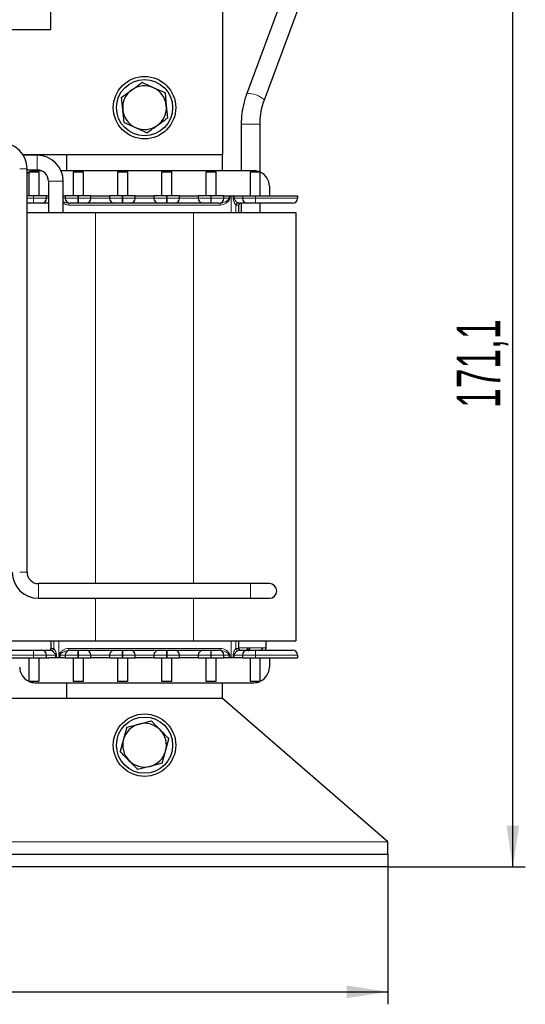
# Model space of a CAD drawing. Header units: millimetres. Extents: x 5 to 418, y 2 to 292.
# Tile 12 of 43: x 113 to 154, y 164 to 243. Entities that reach past the tile are written whole.
import ezdxf

# ---------------------------------------------------------------- set-up
doc = ezdxf.new("R2010")
doc.units = ezdxf.units.MM
doc.layers.add('SLD-0', color=7, linetype='Continuous')
doc.styles.add('SLDTEXTSTYLE0', font='TXT', dxfattribs={"width": 0.605})
doc.dimstyles.new('SLDDIMSTYLE0', dxfattribs={"dimtxt": 3.5, "dimasz": 3.302, "dimexe": 0, "dimexo": 0.0625, "dimgap": 0.875, "dimtad": 1, "dimlfac": 2, "dimrnd": 1e-09, "dimzin": 12, "dimdsep": 46, "dimtxsty": 'SLDTEXTSTYLE0', "dimsah": 1, "dimcen": 0.09, "dimadec": 0, "dimazin": 3, "dimtfac": 1, "dimtofl": 0, "dimtmove": 0, "dimatfit": 3, "dimfxl": 1, "dimfrac": 2, "dimtolj": 1, "dimtzin": 12, "dimarcsym": 0})

# ---------------------------------------------------------------- blocks, each defined once
blk = doc.blocks.new('_D')
at = {"layer": 'SLD-0'}
for p, q in [((53.908, 175.122), (53.908, 164.122)), ((142.908, 175.122), (142.908, 164.122)), ((53.908, 165.122), (142.908, 165.122))]:
    blk.add_line(p, q, dxfattribs=at)
for points in [[(53.908, 165.122), (57.21, 164.614), (57.21, 165.63)], [(142.908, 165.122), (139.606, 165.63), (139.606, 164.614)]]:
    blk.add_solid(points, dxfattribs=at)
at = {"layer": 'SLD-0', "insert": (94.398, 169.634), "char_height": 3.5, "attachment_point": 1, "style": 'SLDTEXTSTYLE0'}
blk.add_mtext('178', dxfattribs=at)
blk = doc.blocks.new('_D_1')
at = {"layer": 'SLD-0', "color": 7}
for p, q in [((125.658, 260.672), (153.908, 260.672)), ((152.908, 175.122), (152.908, 260.672)), ((142.908, 175.122), (153.908, 175.122))]:
    blk.add_line(p, q, dxfattribs=at)
for points in [[(152.908, 260.672), (152.4, 257.37), (153.416, 257.37)], [(152.908, 175.122), (153.416, 178.424), (152.4, 178.424)]]:
    blk.add_solid(points, dxfattribs=at)
at = {"layer": 'SLD-0', "color": 7, "insert": (148.397, 211.882), "char_height": 3.5, "attachment_point": 1, "rotation": 90, "style": 'SLDTEXTSTYLE0'}
blk.add_mtext('171,1', dxfattribs=at)

msp = doc.modelspace()

# ---------------------------------------------------------------- linework, layer by layer
at = {"color": 7, "linetype": 'Continuous', "lineweight": 25}
for p, q in [((129.6585, 247.3473), (129.6585, 232.1723)), ((135.2208, 246.7882), (131.6028, 237.0681)), ((115.9085, 242.1723), (115.9085, 246.1723)), ((133.0086, 236.5449), (136.6266, 246.2649)), ((108.9985, 242.1723), (115.9085, 242.1723)), ((125.0512, 237.0991), (124.131, 237.5162)), ((121.6669, 235.751), (121.568, 236.7565)), ((125.0512, 237.0991), (125.1501, 236.0936)), ((121.7658, 234.7455), (121.6669, 235.751)), ((125.1501, 236.0936), (125.249, 235.0881)), ((121.7658, 234.7455), (122.686, 234.3284)), ((131.1585, 234.5909), (131.1585, 230.8723)), ((132.6585, 230.7679), (132.6585, 234.5909)), ((113.6536, 232.1723), (129.6585, 232.1723)), ((114.8085, 232.1123), (113.6917, 232.1123)), ((117.1585, 232.1723), (117.1585, 230.8723)), ((129.6585, 230.8723), (129.6585, 232.1723)), ((113.9985, 198.7223), (113.9985, 231.0223)), ((113.9985, 230.9323), (114.8085, 230.9323)), ((113.9985, 230.6838), (114.1335, 230.7567)), ((114.1335, 230.7567), (114.1335, 228.8723)), ((114.1686, 230.7723), (114.9335, 230.7723)), ((115.1334, 230.8723), (114.6585, 230.8723)), ((114.9335, 230.7723), (114.9335, 228.8723)), ((132.1585, 230.8723), (116.7178, 230.8723)), ((117.6835, 230.7723), (117.6835, 228.8723)), ((117.6835, 230.7723), (118.4835, 230.7723)), ((118.4835, 230.7723), (118.4835, 228.8723)), ((121.2335, 230.7723), (122.0335, 230.7723)), ((121.2335, 230.7723), (121.2335, 228.8723)), ((122.0335, 230.7723), (122.0335, 228.8723)), ((124.7835, 230.7723), (125.5835, 230.7723)), ((124.7835, 228.8723), (124.7835, 230.7723)), ((125.5835, 228.8723), (125.5835, 230.7723)), ((128.3335, 228.8723), (128.3335, 230.7723)), ((128.3335, 230.7723), (129.1335, 230.7723)), ((129.1335, 228.8723), (129.1335, 230.7723)), ((131.8835, 228.8723), (131.8835, 230.7723)), ((131.8835, 230.7723), (132.6484, 230.7723)), ((132.6835, 228.8723), (132.6835, 230.7567)), ((115.7185, 230.0223), (115.7185, 227.5223)), ((116.8985, 227.5223), (116.8985, 230.0223)), ((133.4085, 229.6223), (133.4085, 228.8723)), ((114.5185, 228.8723), (113.9985, 228.8723)), ((115.5585, 228.8723), (114.5185, 228.8723)), ((115.5585, 228.6723), (115.5585, 228.8723)), ((115.5585, 228.8723), (115.7185, 228.8723)), ((116.8985, 228.8723), (117.0585, 228.8723)), ((117.0585, 228.8723), (117.0585, 228.6723)), ((118.0585, 228.8723), (117.0585, 228.8723)), ((118.1085, 228.8723), (118.0585, 228.8723)), ((119.1085, 228.8723), (118.1085, 228.8723)), ((119.1085, 228.6723), (119.1085, 228.8723)), ((119.1085, 228.8723), (120.6085, 228.8723)), ((120.6085, 228.8723), (120.6085, 228.6723)), ((121.6085, 228.8723), (120.6085, 228.8723)), ((121.6585, 228.8723), (121.6085, 228.8723)), ((122.6585, 228.8723), (121.6585, 228.8723)), ((122.6585, 228.6723), (122.6585, 228.8723)), ((122.6585, 228.8723), (124.1585, 228.8723)), ((124.1585, 228.8723), (124.1585, 228.6723)), ((125.1585, 228.8723), (124.1585, 228.8723)), ((125.2085, 228.8723), (125.1585, 228.8723)), ((126.2085, 228.8723), (125.2085, 228.8723)), ((126.2085, 228.6723), (126.2085, 228.8723)), ((126.2085, 228.8723), (127.7085, 228.8723)), ((127.7085, 228.8723), (127.7085, 228.6723)), ((128.7085, 228.8723), (127.7085, 228.8723)), ((128.7585, 228.8723), (128.7085, 228.8723)), ((129.7585, 228.8723), (128.7585, 228.8723)), ((129.7585, 228.6723), (129.7585, 228.8723)), ((129.7585, 228.8723), (129.9495, 228.8723)), ((129.9495, 228.8723), (131.0675, 228.8723)), ((131.0675, 228.8723), (131.2585, 228.8723)), ((131.2585, 228.8723), (131.2585, 228.6723)), ((131.2585, 228.8723), (132.2985, 228.8723)), ((132.2985, 228.8723), (135.6585, 228.8723)), ((135.6585, 228.8723), (135.6585, 228.6723)), ((114.5345, 228.2723), (114.019, 228.2723)), ((118.1085, 228.2723), (118.0585, 228.2723)), ((121.6585, 228.2723), (121.6085, 228.2723)), ((125.2085, 228.2723), (125.1585, 228.2723)), ((128.7585, 228.2723), (128.7085, 228.2723)), ((130.8755, 228.2727), (130.8745, 228.2723)), ((130.9585, 227.5223), (130.9585, 228.1223)), ((131.1585, 228.2723), (131.1585, 227.5223)), ((132.6585, 227.5223), (132.6585, 228.2723)), ((114.0069, 227.5223), (119.4835, 227.5223)), ((119.4835, 227.5223), (127.3335, 227.5223)), ((127.3335, 227.5223), (135.5335, 227.5223)), ((135.5335, 227.5223), (135.5335, 193.2223)), ((131.9085, 197.8123), (114.9085, 197.8123)), ((133.4085, 197.8123), (131.9085, 197.8123)), ((114.9085, 196.6323), (131.9085, 196.6323)), ((131.9085, 196.6323), (133.4085, 196.6323)), ((111.2835, 193.2223), (119.4835, 193.2223)), ((115.9085, 193.2223), (115.9085, 192.6223)), ((119.4835, 193.2223), (127.3335, 193.2223)), ((127.3335, 193.2223), (135.5335, 193.2223)), ((130.9585, 192.6223), (130.9585, 193.2223)), ((133.1585, 192.7436), (133.1585, 193.2223)), ((115.9906, 192.4713), (115.9918, 192.4723)), ((118.0585, 192.4723), (118.1085, 192.4723)), ((121.6085, 192.4723), (121.6585, 192.4723)), ((125.1585, 192.4723), (125.2085, 192.4723)), ((128.7085, 192.4723), (128.7585, 192.4723)), ((130.8745, 192.4723), (130.8755, 192.4719)), ((131.711, 192.6723), (131.5561, 192.4532)), ((131.6847, 192.4046), (131.9085, 192.6723)), ((133.1013, 192.4723), (133.1585, 192.6723)), ((133.1581, 192.6723), (133.1585, 192.6723)), ((133.1585, 192.6678), (133.1585, 192.7436)), ((111.1585, 191.8723), (114.5185, 191.8723)), ((114.1335, 191.8723), (114.1335, 189.9879)), ((114.5185, 191.8723), (115.5585, 191.8723)), ((114.9335, 191.8723), (114.9335, 189.9723)), ((115.5585, 191.8723), (115.5585, 192.0723)), ((115.5585, 191.8723), (115.7495, 191.8723)), ((116.8675, 191.8723), (115.7495, 191.8723)), ((117.0585, 191.8723), (116.8675, 191.8723)), ((117.0585, 192.0723), (117.0585, 191.8723)), ((117.0585, 191.8723), (118.0585, 191.8723)), ((117.6835, 191.8723), (117.6835, 189.9723)), ((118.0585, 191.8723), (118.1085, 191.8723)), ((118.1085, 191.8723), (119.1085, 191.8723)), ((118.4835, 191.8723), (118.4835, 189.9723)), ((119.1085, 191.8723), (119.1085, 192.0723)), ((120.6085, 191.8723), (119.1085, 191.8723)), ((120.6085, 192.0723), (120.6085, 191.8723)), ((120.6085, 191.8723), (121.6085, 191.8723)), ((121.2335, 191.8723), (121.2335, 189.9723)), ((121.6085, 191.8723), (121.6585, 191.8723)), ((121.6585, 191.8723), (122.6585, 191.8723)), ((122.0335, 191.8723), (122.0335, 189.9723)), ((122.6585, 191.8723), (122.6585, 192.0723)), ((124.1585, 191.8723), (122.6585, 191.8723)), ((124.1585, 192.0723), (124.1585, 191.8723)), ((124.1585, 191.8723), (125.1585, 191.8723)), ((124.7835, 189.9723), (124.7835, 191.8723)), ((125.1585, 191.8723), (125.2085, 191.8723)), ((125.2085, 191.8723), (126.2085, 191.8723)), ((125.5835, 189.9723), (125.5835, 191.8723)), ((126.2085, 191.8723), (126.2085, 192.0723)), ((127.7085, 191.8723), (126.2085, 191.8723)), ((127.7085, 192.0723), (127.7085, 191.8723)), ((127.7085, 191.8723), (128.7085, 191.8723)), ((128.3335, 189.9723), (128.3335, 191.8723)), ((128.7085, 191.8723), (128.7585, 191.8723)), ((128.7585, 191.8723), (129.7585, 191.8723)), ((129.1335, 189.9723), (129.1335, 191.8723)), ((129.7585, 191.8723), (129.7585, 192.0723)), ((129.9495, 191.8723), (129.7585, 191.8723)), ((131.0675, 191.8723), (129.9495, 191.8723)), ((131.2585, 191.8723), (131.0675, 191.8723)), ((131.2585, 192.0723), (131.2585, 191.8723)), ((131.2585, 191.8723), (132.2985, 191.8723)), ((131.8835, 189.9723), (131.8835, 191.8723)), ((132.2985, 191.8723), (135.6585, 191.8723)), ((132.6835, 189.9879), (132.6835, 191.8723)), ((133.4085, 191.8723), (133.4085, 191.1223)), ((135.6585, 192.0723), (135.6585, 191.8723)), ((114.9335, 189.9723), (114.1686, 189.9723)), ((114.6585, 189.8723), (132.1585, 189.8723)), ((117.1585, 189.8723), (117.1585, 188.6223)), ((118.4835, 189.9723), (117.6835, 189.9723)), ((122.0335, 189.9723), (121.2335, 189.9723)), ((125.5835, 189.9723), (124.7835, 189.9723)), ((129.1335, 189.9723), (128.3335, 189.9723)), ((129.6585, 188.6223), (129.6585, 189.8723)), ((132.6484, 189.9723), (131.8835, 189.9723)), ((129.6585, 188.6223), (67.1585, 188.6223)), ((142.9085, 177.1223), (129.6585, 188.6223)), ((121.9943, 186.3157), (121.7228, 185.3424)), ((121.9943, 186.3157), (122.9728, 186.5672)), ((122.9728, 186.5672), (123.9514, 186.8187)), ((121.7228, 185.3424), (121.4514, 184.3692)), ((125.0941, 184.4021), (125.3656, 185.3754)), ((124.8227, 183.4289), (125.0941, 184.4021)), ((123.8442, 183.1774), (122.8656, 182.9259)), ((124.8227, 183.4289), (123.8442, 183.1774)), ((142.9085, 176.1223), (142.9085, 177.1223)), ((142.9085, 176.1223), (53.9085, 176.1223)), ((142.9085, 176.1223), (142.9085, 175.1223)), ((142.9085, 175.1223), (53.9085, 175.1223))]:
    msp.add_line(p, q, dxfattribs=at)
at = {"color": 7, "linetype": 'Continuous', "lineweight": 18}
for p, q in [((131.1585, 234.5909), (132.6585, 234.5909)), ((114.8085, 231.5223), (114.8085, 232.1123)), ((113.4085, 231.0223), (113.9985, 231.0223)), ((114.8085, 230.9323), (114.8085, 231.5223)), ((115.7185, 230.0223), (116.3085, 230.0223)), ((116.3085, 230.0223), (116.8985, 230.0223)), ((114.5185, 228.6723), (113.9985, 228.6723)), ((114.5185, 228.6723), (114.5185, 228.8723)), ((115.5585, 228.6723), (114.5185, 228.6723)), ((115.7185, 228.6723), (115.5585, 228.6723)), ((117.0585, 228.6723), (116.8985, 228.6723)), ((118.0585, 228.6723), (117.0585, 228.6723)), ((118.0585, 228.6723), (118.0585, 228.8723)), ((118.0585, 228.2723), (118.0585, 228.6723)), ((118.1085, 228.6723), (118.0585, 228.6723)), ((118.1085, 228.6723), (118.1085, 228.8723)), ((118.1085, 228.2723), (118.1085, 228.6723)), ((119.1085, 228.6723), (118.1085, 228.6723)), ((120.6085, 228.6723), (119.1085, 228.6723)), ((121.6085, 228.6723), (120.6085, 228.6723)), ((121.6085, 228.6723), (121.6085, 228.8723)), ((121.6085, 228.2723), (121.6085, 228.6723)), ((121.6585, 228.6723), (121.6085, 228.6723)), ((121.6585, 228.6723), (121.6585, 228.8723)), ((122.6585, 228.6723), (121.6585, 228.6723)), ((121.6585, 228.2723), (121.6585, 228.6723)), ((124.1585, 228.6723), (122.6585, 228.6723)), ((125.1585, 228.6723), (124.1585, 228.6723)), ((125.1585, 228.6723), (125.1585, 228.8723)), ((125.1585, 228.2723), (125.1585, 228.6723)), ((125.2085, 228.6723), (125.1585, 228.6723)), ((125.2085, 228.6723), (125.2085, 228.8723)), ((125.2085, 228.2723), (125.2085, 228.6723)), ((126.2085, 228.6723), (125.2085, 228.6723)), ((127.7085, 228.6723), (126.2085, 228.6723)), ((128.7085, 228.6723), (127.7085, 228.6723)), ((128.7085, 228.6723), (128.7085, 228.8723)), ((128.7085, 228.2723), (128.7085, 228.6723)), ((128.7585, 228.6723), (128.7085, 228.6723)), ((128.7585, 228.6723), (128.7585, 228.8723)), ((129.7585, 228.6723), (128.7585, 228.6723)), ((128.7585, 228.2723), (128.7585, 228.6723)), ((130.1752, 228.6723), (129.7585, 228.6723)), ((130.1752, 228.8723), (130.1752, 228.6723)), ((130.1752, 228.6723), (130.238, 228.6723)), ((130.238, 228.8723), (130.238, 228.6723)), ((130.3344, 227.5223), (130.3344, 228.8723)), ((130.5016, 228.6723), (130.5016, 228.8723)), ((130.5831, 228.6723), (130.5016, 228.6723)), ((130.5831, 228.6723), (130.5831, 228.8723)), ((131.2585, 228.6723), (130.5831, 228.6723)), ((131.2585, 228.6723), (132.2985, 228.6723)), ((132.2985, 228.8723), (132.2985, 228.6723)), ((132.2985, 228.6723), (135.6585, 228.6723)), ((129.4789, 228.1223), (117.3375, 228.1223)), ((130.7236, 227.5223), (130.7236, 228.1228)), ((130.7246, 228.1223), (130.7236, 228.1228)), ((130.9585, 228.1223), (130.7246, 228.1223)), ((119.4835, 227.5223), (119.4835, 197.8123)), ((127.3335, 227.5223), (127.3335, 197.8123)), ((113.4085, 198.7223), (113.9985, 198.7223)), ((114.9085, 197.2223), (114.9085, 197.8123)), ((114.9085, 196.6323), (114.9085, 197.2223)), ((131.9085, 197.2223), (131.9085, 197.8123)), ((131.9085, 196.6323), (131.9085, 197.2223)), ((119.4835, 196.6323), (119.4835, 193.2223)), ((127.3335, 196.6323), (127.3335, 193.2223)), ((116.1434, 192.6209), (116.1434, 193.2223)), ((116.5326, 191.8723), (116.5326, 193.2223)), ((130.3344, 191.8723), (130.3344, 193.2223)), ((130.7236, 192.6218), (130.7236, 193.2223)), ((115.9085, 192.6223), (116.1417, 192.6223)), ((116.1417, 192.6223), (116.1434, 192.6209)), ((117.3375, 192.6223), (129.4789, 192.6223)), ((118.0585, 192.4723), (118.0585, 192.0723)), ((118.1085, 192.4723), (118.1085, 192.0723)), ((121.6085, 192.4723), (121.6085, 192.0723)), ((121.6585, 192.4723), (121.6585, 192.0723)), ((125.1585, 192.4723), (125.1585, 192.0723)), ((125.2085, 192.4723), (125.2085, 192.0723)), ((128.7085, 192.4723), (128.7085, 192.0723)), ((128.7585, 192.4723), (128.7585, 192.0723)), ((130.7236, 192.6218), (130.7246, 192.6223)), ((130.7246, 192.6223), (130.9585, 192.6223)), ((131.711, 192.6723), (131.9085, 192.6723)), ((132.7201, 192.4723), (132.9198, 192.6723)), ((111.1585, 192.0723), (114.5185, 192.0723)), ((114.5185, 192.0723), (115.5585, 192.0723)), ((114.5185, 192.0723), (114.5185, 191.8723)), ((115.5585, 192.0723), (116.2894, 192.0723)), ((116.2894, 192.0723), (116.2894, 191.8723)), ((116.2894, 192.0723), (116.3614, 192.0723)), ((116.3614, 192.0723), (116.3614, 191.8723)), ((116.6383, 192.0723), (116.5762, 192.0723)), ((116.5762, 191.8723), (116.5762, 192.0723)), ((116.6383, 192.0723), (117.0585, 192.0723)), ((116.6383, 191.8723), (116.6383, 192.0723)), ((117.0585, 192.0723), (118.0585, 192.0723)), ((118.0585, 192.0723), (118.1085, 192.0723)), ((118.0585, 192.0723), (118.0585, 191.8723)), ((118.1085, 192.0723), (119.1085, 192.0723)), ((118.1085, 192.0723), (118.1085, 191.8723)), ((119.1085, 192.0723), (120.6085, 192.0723)), ((120.6085, 192.0723), (121.6085, 192.0723)), ((121.6085, 192.0723), (121.6585, 192.0723)), ((121.6085, 192.0723), (121.6085, 191.8723)), ((121.6585, 192.0723), (122.6585, 192.0723)), ((121.6585, 192.0723), (121.6585, 191.8723)), ((122.6585, 192.0723), (124.1585, 192.0723)), ((124.1585, 192.0723), (125.1585, 192.0723)), ((125.1585, 192.0723), (125.2085, 192.0723)), ((125.1585, 192.0723), (125.1585, 191.8723)), ((125.2085, 192.0723), (126.2085, 192.0723)), ((125.2085, 192.0723), (125.2085, 191.8723)), ((126.2085, 192.0723), (127.7085, 192.0723)), ((127.7085, 192.0723), (128.7085, 192.0723)), ((128.7085, 192.0723), (128.7585, 192.0723)), ((128.7085, 192.0723), (128.7085, 191.8723)), ((128.7585, 192.0723), (129.7585, 192.0723)), ((128.7585, 192.0723), (128.7585, 191.8723)), ((129.7585, 192.0723), (130.1752, 192.0723)), ((130.1752, 192.0723), (130.1752, 191.8723)), ((130.1752, 192.0723), (130.238, 192.0723)), ((130.238, 192.0723), (130.238, 191.8723)), ((130.5016, 191.8723), (130.5016, 192.0723)), ((130.5831, 192.0723), (130.5016, 192.0723)), ((130.5831, 192.0723), (131.2585, 192.0723)), ((130.5831, 191.8723), (130.5831, 192.0723)), ((132.2985, 192.0723), (131.2585, 192.0723)), ((132.2985, 192.0723), (132.2985, 191.8723)), ((135.6585, 192.0723), (132.2985, 192.0723)), ((142.9085, 177.1223), (53.9085, 177.1223))]:
    msp.add_line(p, q, dxfattribs=at)
at = {"color": 7, "linetype": 'Continuous', "lineweight": 25}
for centre, radius in [((123.4085, 235.9223), 2.5), ((123.4085, 235.9223), 2.25), ((123.4085, 184.8723), 2.5), ((123.4085, 184.8723), 2.25)]:
    msp.add_circle(centre, radius, dxfattribs=at)
for centre, radius, start, end in [((123.4085, 235.9223), 1.75, 125.616503, 185.616503), ((123.4085, 235.9223), 1.75, 65.616503, 125.616503), ((123.4085, 235.9223), 1.75, 5.616503, 65.616503), ((123.4085, 235.9223), 1.75, 185.616503, 245.616503), ((123.4085, 235.9223), 1.75, 305.616503, 5.616503), ((123.4085, 235.9223), 1.75, 245.616503, 305.616503), ((111.9085, 231.0223), 2.09, 0, 90), ((114.8085, 230.0223), 2.09, 0, 90), ((114.6585, 229.6223), 1.25, 113.073918, 114.834587), ((114.6585, 229.6223), 1.25, 90, 113.073918), ((114.8085, 230.0223), 0.91, 0, 90), ((132.1585, 229.6223), 1.25, 66.926082, 90), ((132.1585, 229.6223), 1.25, 65.165413, 66.926082), ((132.1585, 229.6223), 1.25, 0, 65.165413), ((115.1585, 228.6723), 0.4, 270, 0), ((117.4585, 228.6723), 0.4, 180, 270), ((118.7085, 228.6723), 0.4, 270, 0), ((121.0085, 228.6723), 0.4, 180, 270), ((122.2585, 228.6723), 0.4, 270, 0), ((124.5585, 228.6723), 0.4, 180, 270), ((125.8085, 228.6723), 0.4, 270, 0), ((128.1085, 228.6723), 0.4, 180, 270), ((129.3585, 228.6723), 0.4, 270, 0), ((131.6585, 228.6723), 0.4, 180, 270), ((135.2585, 228.6723), 0.4, 270, 0), ((131.1085, 228.1223), 0.15, 90, 180), ((114.9085, 198.7223), 2.09, 180, 270), ((114.9085, 198.7223), 0.91, 180, 270), ((133.4085, 197.2223), 0.59, 0, 90), ((133.4085, 197.2223), 0.59, 270, 0), ((115.1585, 192.0723), 0.4, 0, 90), ((115.7585, 192.6223), 0.15, 270, 0), ((117.4585, 192.0723), 0.4, 90, 180), ((118.7085, 192.0723), 0.4, 360, 90), ((121.0085, 192.0723), 0.4, 90, 180), ((122.2585, 192.0723), 0.4, 0, 90), ((124.5585, 192.0723), 0.4, 90, 180), ((125.8085, 192.0723), 0.4, 0, 90), ((128.1085, 192.0723), 0.4, 90, 180), ((129.3585, 192.0723), 0.4, 0, 90), ((131.1085, 192.6223), 0.15, 180, 270), ((131.6585, 192.0723), 0.4, 90, 180), ((135.2585, 192.0723), 0.4, 0, 90), ((114.6585, 191.1223), 1.25, 180, 245.165413), ((132.1585, 191.1223), 1.25, 294.834587, 0), ((114.6585, 191.1223), 1.25, 245.165413, 246.926082), ((114.6585, 191.1223), 1.25, 246.926082, 270), ((132.1585, 191.1223), 1.25, 270, 293.073918), ((132.1585, 191.1223), 1.25, 293.073918, 294.834587), ((123.4085, 184.8723), 1.75, 104.415814, 164.415814), ((123.4085, 184.8723), 1.75, 44.415814, 104.415814), ((123.4085, 184.8723), 1.75, 344.415814, 44.415814), ((123.4085, 184.8723), 1.75, 164.415814, 224.415814), ((123.4085, 184.8723), 1.75, 284.415814, 344.415814), ((123.4085, 184.8723), 1.75, 224.415814, 284.415814)]:
    msp.add_arc(centre, radius, start, end, dxfattribs=at)
at = {"color": 7, "linetype": 'Continuous', "lineweight": 18}
for centre, radius, start, end in [((131.6338, 235.002), 2.0664, 48.296056, 90.859154), ((117.0305, 228.5725), 2.514, 177.723964, 186.857256), ((129.7865, 228.5725), 2.514, 353.142744, 2.276036), ((115.7064, 228.1598), 1.6316, 358.683693, 3.954505), ((131.1236, 228.1598), 1.6452, 176.078237, 181.305439), ((130.8737, 228.1225), 0.1502, 89.33334, 179.884291), ((130.8745, 228.1224), 0.1499, 90.027112, 180.027086), ((117.0305, 192.1721), 2.514, 173.142744, 182.276036), ((115.9931, 192.6216), 0.1503, 269.023058, 359.76112), ((115.9917, 192.6222), 0.1499, 270.027034, 0.027009), ((115.7064, 192.5848), 1.6316, 356.045495, 1.316307), ((131.1236, 192.5848), 1.6452, 178.694561, 183.921763), ((130.8737, 192.6221), 0.1502, 180.115709, 270.66666), ((130.8745, 192.6222), 0.1499, 179.972914, 269.972888), ((129.7865, 192.1721), 2.514, 357.723964, 6.857256)]:
    msp.add_arc(centre, radius, start, end, dxfattribs=at)
at = {"color": 7, "linetype": 'Continuous', "lineweight": 25}
for points, knots in [([(121.568, 236.7565), (121.5764, 236.7626), (121.8471, 236.9565), (122.1225, 237.1538), (122.3894, 237.3449)], [0, 0, 0, 0, 0.0311177, 1, 1, 1, 1]), ([(122.3894, 237.3449), (122.5971, 237.4938), (122.8727, 237.6912), (123.144, 237.8855), (123.2107, 237.9333)], [0, 0, 0, 0, 0.754038, 1, 1, 1, 1]), ([(124.131, 237.5162), (124.0926, 237.5336), (123.9774, 237.5858), (123.7853, 237.6729), (123.5549, 237.7773), (123.3634, 237.8641), (123.2489, 237.916), (123.2107, 237.9333)], [0, 0, 0, 0, 0.1242573, 0.3731634, 0.6232243, 0.8743234, 1, 1, 1, 1]), ([(131.6028, 237.0681), (131.5468, 236.9068), (131.3893, 236.4537), (131.2258, 235.6924), (131.1623, 235.0207), (131.1591, 234.6583), (131.1585, 234.5909)], [0, 0, 0, 0, 0.2032137, 0.5710475, 0.920215, 1, 1, 1, 1]), ([(132.6585, 234.5909), (132.6616, 234.7264), (132.6709, 235.1343), (132.7655, 235.7985), (132.9289, 236.3003), (133.0086, 236.5449)], [0, 0, 0, 0, 0.2032288, 0.6116318, 1, 1, 1, 1]), ([(124.4276, 234.4997), (124.6354, 234.6485), (124.911, 234.8459), (125.1822, 235.0403), (125.249, 235.0881)], [0, 0, 0, 0, 0.754038, 1, 1, 1, 1]), ([(122.686, 234.3284), (122.7244, 234.311), (122.8395, 234.2588), (123.0317, 234.1717), (123.262, 234.0673), (123.4536, 233.9805), (123.5681, 233.9286), (123.6062, 233.9113)], [0, 0, 0, 0, 0.1242573, 0.3731634, 0.6232243, 0.8743234, 1, 1, 1, 1]), ([(123.6062, 233.9113), (123.6147, 233.9173), (123.8854, 234.1112), (124.1608, 234.3085), (124.4276, 234.4997)], [0, 0, 0, 0, 0.0311177, 1, 1, 1, 1]), ([(115.1585, 228.2723), (115.1562, 228.2723), (115.1516, 228.2723), (115.1139, 228.2723), (115.056, 228.2723), (114.9769, 228.2723), (114.8816, 228.2723), (114.7728, 228.2723), (114.6555, 228.2723), (114.5748, 228.2723), (114.5345, 228.2723)], [0, 0, 0, 0, 0.1249292, 0.2499971, 0.3748613, 0.4999972, 0.6248613, 0.7499971, 0.8749293, 1, 1, 1, 1]), ([(115.7585, 228.2723), (115.727, 228.2723), (115.5788, 228.2723), (115.3772, 228.2723), (115.1916, 228.2723), (115.1693, 228.2723), (115.1585, 228.2723)], [0, 0, 0, 0, 0.083934, 0.3946438, 0.7053536, 1, 1, 1, 1]), ([(118.0585, 228.2723), (117.983, 228.2723), (117.8666, 228.2723), (117.7267, 228.2723), (117.6313, 228.2723), (117.5537, 228.2723), (117.479, 228.2723), (117.4665, 228.2723), (117.4585, 228.2723)], [0, 0, 0, 0, 0.2394429, 0.3695788, 0.4999999, 0.6301358, 0.7605571, 1, 1, 1, 1]), ([(118.7085, 228.2723), (118.7004, 228.2723), (118.688, 228.2723), (118.6133, 228.2723), (118.5358, 228.2723), (118.4403, 228.2723), (118.3005, 228.2723), (118.1839, 228.2723), (118.1085, 228.2723)], [0, 0, 0, 0, 0.2394429, 0.3695788, 0.4999999, 0.6301358, 0.7605571, 1, 1, 1, 1]), ([(121.0085, 228.2723), (120.993, 228.2723), (120.9692, 228.2723), (120.826, 228.2723), (120.6774, 228.2723), (120.4944, 228.2723), (120.2264, 228.2723), (119.8585, 228.2723), (119.4906, 228.2723), (119.2226, 228.2723), (119.0396, 228.2723), (118.891, 228.2723), (118.7478, 228.2723), (118.7239, 228.2723), (118.7085, 228.2723)], [0, 0, 0, 0, 0.11972147, 0.18482351, 0.24999997, 0.31510204, 0.38027853, 0.5, 0.61972147, 0.68482351, 0.74999997, 0.81510204, 0.88027853, 1, 1, 1, 1]), ([(121.6085, 228.2723), (121.533, 228.2723), (121.4166, 228.2723), (121.2767, 228.2723), (121.1813, 228.2723), (121.1037, 228.2723), (121.029, 228.2723), (121.0165, 228.2723), (121.0085, 228.2723)], [0, 0, 0, 0, 0.2394429, 0.3695788, 0.4999999, 0.6301358, 0.7605571, 1, 1, 1, 1]), ([(122.2585, 228.2723), (122.2504, 228.2723), (122.238, 228.2723), (122.1633, 228.2723), (122.0858, 228.2723), (121.9903, 228.2723), (121.8505, 228.2723), (121.7339, 228.2723), (121.6585, 228.2723)], [0, 0, 0, 0, 0.2394429, 0.3695788, 0.4999999, 0.6301358, 0.7605571, 1, 1, 1, 1]), ([(124.5585, 228.2723), (124.543, 228.2723), (124.5192, 228.2723), (124.376, 228.2723), (124.2274, 228.2723), (124.0444, 228.2723), (123.7764, 228.2723), (123.4085, 228.2723), (123.0406, 228.2723), (122.7726, 228.2723), (122.5896, 228.2723), (122.441, 228.2723), (122.2978, 228.2723), (122.2739, 228.2723), (122.2585, 228.2723)], [0, 0, 0, 0, 0.1197215, 0.1848235, 0.25, 0.315102, 0.3802785, 0.5, 0.6197215, 0.6848235, 0.75, 0.815102, 0.8802785, 1, 1, 1, 1]), ([(125.1585, 228.2723), (125.083, 228.2723), (124.9666, 228.2723), (124.8267, 228.2723), (124.7313, 228.2723), (124.6537, 228.2723), (124.579, 228.2723), (124.5665, 228.2723), (124.5585, 228.2723)], [0, 0, 0, 0, 0.2394429, 0.3695788, 0.4999999, 0.6301358, 0.7605571, 1, 1, 1, 1]), ([(125.8085, 228.2723), (125.8004, 228.2723), (125.788, 228.2723), (125.7133, 228.2723), (125.6358, 228.2723), (125.5403, 228.2723), (125.4005, 228.2723), (125.2839, 228.2723), (125.2085, 228.2723)], [0, 0, 0, 0, 0.2394429, 0.3695788, 0.4999999, 0.6301358, 0.7605571, 1, 1, 1, 1]), ([(128.1085, 228.2723), (128.093, 228.2723), (128.0692, 228.2723), (127.926, 228.2723), (127.7774, 228.2723), (127.5944, 228.2723), (127.3264, 228.2723), (126.9585, 228.2723), (126.5906, 228.2723), (126.3226, 228.2723), (126.1396, 228.2723), (125.991, 228.2723), (125.8478, 228.2723), (125.8239, 228.2723), (125.8085, 228.2723)], [0, 0, 0, 0, 0.1197215, 0.1848235, 0.25, 0.315102, 0.3802785, 0.5, 0.6197215, 0.6848235, 0.75, 0.815102, 0.8802785, 1, 1, 1, 1]), ([(128.7085, 228.2723), (128.633, 228.2723), (128.5166, 228.2723), (128.3767, 228.2723), (128.2813, 228.2723), (128.2037, 228.2723), (128.129, 228.2723), (128.1165, 228.2723), (128.1085, 228.2723)], [0, 0, 0, 0, 0.23944295, 0.36957878, 0.49999987, 0.63013583, 0.76055705, 1, 1, 1, 1]), ([(129.3585, 228.2723), (129.3504, 228.2723), (129.338, 228.2723), (129.2633, 228.2723), (129.1858, 228.2723), (129.0903, 228.2723), (128.9505, 228.2723), (128.8339, 228.2723), (128.7585, 228.2723)], [0, 0, 0, 0, 0.2394429, 0.3695788, 0.4999999, 0.6301358, 0.7605571, 1, 1, 1, 1]), ([(131.6585, 228.2723), (131.6482, 228.2723), (131.6271, 228.2723), (131.4563, 228.2723), (131.2017, 228.2723), (130.9817, 228.2723), (130.8745, 228.2723)], [0, 0, 0, 0, 0.243827, 0.5, 0.756173, 1, 1, 1, 1]), ([(132.2825, 228.2723), (132.2422, 228.2723), (132.1615, 228.2723), (132.0443, 228.2723), (131.9354, 228.2723), (131.8401, 228.2723), (131.7611, 228.2723), (131.7032, 228.2723), (131.6653, 228.2723), (131.6608, 228.2723), (131.6585, 228.2723)], [0, 0, 0, 0, 0.12492916, 0.24999712, 0.37486129, 0.49999723, 0.62486128, 0.74999711, 0.8749293, 1, 1, 1, 1]), ([(135.2585, 228.2723), (135.2174, 228.2723), (135.1322, 228.2723), (134.4477, 228.2723), (133.4484, 228.2723), (132.6613, 228.2723), (132.2825, 228.2723)], [0, 0, 0, 0, 0.2406183, 0.5, 0.7593817, 1, 1, 1, 1]), ([(111.5585, 192.4723), (111.5995, 192.4723), (111.6848, 192.4723), (112.3693, 192.4723), (113.3685, 192.4723), (114.1557, 192.4723), (114.5345, 192.4723)], [0, 0, 0, 0, 0.2406183, 0.5, 0.7593817, 1, 1, 1, 1]), ([(114.5345, 192.4723), (114.5748, 192.4723), (114.6555, 192.4723), (114.7727, 192.4723), (114.8815, 192.4723), (114.9768, 192.4723), (115.0559, 192.4723), (115.1138, 192.4723), (115.1517, 192.4723), (115.1562, 192.4723), (115.1585, 192.4723)], [0, 0, 0, 0, 0.1249292, 0.2499971, 0.3748613, 0.4999972, 0.6248613, 0.7499971, 0.8749293, 1, 1, 1, 1]), ([(115.1585, 192.4723), (115.1695, 192.4723), (115.1922, 192.4723), (115.375, 192.4723), (115.647, 192.4723), (115.8789, 192.4723), (115.9918, 192.4723)], [0, 0, 0, 0, 0.24336613, 0.5, 0.75663387, 1, 1, 1, 1]), ([(117.4585, 192.4723), (117.4665, 192.4723), (117.479, 192.4723), (117.5537, 192.4723), (117.6312, 192.4723), (117.7267, 192.4723), (117.8665, 192.4723), (117.983, 192.4723), (118.0585, 192.4723)], [0, 0, 0, 0, 0.2394429, 0.3695788, 0.4999999, 0.6301358, 0.7605571, 1, 1, 1, 1]), ([(118.1085, 192.4723), (118.1839, 192.4723), (118.3004, 192.4723), (118.4402, 192.4723), (118.5357, 192.4723), (118.6132, 192.4723), (118.688, 192.4723), (118.7004, 192.4723), (118.7085, 192.4723)], [0, 0, 0, 0, 0.2394429, 0.3695788, 0.4999999, 0.6301358, 0.7605571, 1, 1, 1, 1]), ([(118.7085, 192.4723), (118.7239, 192.4723), (118.7478, 192.4723), (118.8909, 192.4723), (119.0395, 192.4723), (119.2225, 192.4723), (119.4905, 192.4723), (119.8585, 192.4723), (120.2264, 192.4723), (120.4944, 192.4723), (120.6773, 192.4723), (120.826, 192.4723), (120.9692, 192.4723), (120.993, 192.4723), (121.0085, 192.4723)], [0, 0, 0, 0, 0.1197215, 0.1848235, 0.25, 0.315102, 0.3802785, 0.5, 0.6197215, 0.6848235, 0.75, 0.815102, 0.8802785, 1, 1, 1, 1]), ([(121.0085, 192.4723), (121.0165, 192.4723), (121.029, 192.4723), (121.1037, 192.4723), (121.1812, 192.4723), (121.2767, 192.4723), (121.4165, 192.4723), (121.533, 192.4723), (121.6085, 192.4723)], [0, 0, 0, 0, 0.2394429, 0.3695788, 0.4999999, 0.6301358, 0.7605571, 1, 1, 1, 1]), ([(121.6585, 192.4723), (121.7339, 192.4723), (121.8504, 192.4723), (121.9902, 192.4723), (122.0857, 192.4723), (122.1632, 192.4723), (122.238, 192.4723), (122.2504, 192.4723), (122.2585, 192.4723)], [0, 0, 0, 0, 0.2394429, 0.3695788, 0.4999999, 0.6301358, 0.7605571, 1, 1, 1, 1]), ([(122.2585, 192.4723), (122.2739, 192.4723), (122.2978, 192.4723), (122.4409, 192.4723), (122.5895, 192.4723), (122.7725, 192.4723), (123.0405, 192.4723), (123.4085, 192.4723), (123.7764, 192.4723), (124.0444, 192.4723), (124.2273, 192.4723), (124.376, 192.4723), (124.5192, 192.4723), (124.543, 192.4723), (124.5585, 192.4723)], [0, 0, 0, 0, 0.1197215, 0.1848235, 0.25, 0.315102, 0.3802785, 0.5, 0.6197215, 0.6848235, 0.75, 0.815102, 0.8802785, 1, 1, 1, 1]), ([(124.5585, 192.4723), (124.5665, 192.4723), (124.579, 192.4723), (124.6537, 192.4723), (124.7312, 192.4723), (124.8267, 192.4723), (124.9665, 192.4723), (125.083, 192.4723), (125.1585, 192.4723)], [0, 0, 0, 0, 0.23944295, 0.36957878, 0.49999987, 0.63013583, 0.76055705, 1, 1, 1, 1]), ([(125.2085, 192.4723), (125.2839, 192.4723), (125.4004, 192.4723), (125.5402, 192.4723), (125.6357, 192.4723), (125.7132, 192.4723), (125.788, 192.4723), (125.8004, 192.4723), (125.8085, 192.4723)], [0, 0, 0, 0, 0.2394429, 0.3695788, 0.4999999, 0.6301358, 0.7605571, 1, 1, 1, 1]), ([(125.8085, 192.4723), (125.8239, 192.4723), (125.8478, 192.4723), (125.9909, 192.4723), (126.1395, 192.4723), (126.3225, 192.4723), (126.5905, 192.4723), (126.9585, 192.4723), (127.3264, 192.4723), (127.5944, 192.4723), (127.7773, 192.4723), (127.926, 192.4723), (128.0692, 192.4723), (128.093, 192.4723), (128.1085, 192.4723)], [0, 0, 0, 0, 0.1197215, 0.1848235, 0.25, 0.315102, 0.3802785, 0.5, 0.6197215, 0.6848235, 0.75, 0.815102, 0.8802785, 1, 1, 1, 1]), ([(128.1085, 192.4723), (128.1165, 192.4723), (128.129, 192.4723), (128.2037, 192.4723), (128.2812, 192.4723), (128.3767, 192.4723), (128.5165, 192.4723), (128.633, 192.4723), (128.7085, 192.4723)], [0, 0, 0, 0, 0.23944295, 0.36957878, 0.49999987, 0.63013583, 0.76055705, 1, 1, 1, 1]), ([(128.7585, 192.4723), (128.8339, 192.4723), (128.9504, 192.4723), (129.0902, 192.4723), (129.1857, 192.4723), (129.2632, 192.4723), (129.338, 192.4723), (129.3504, 192.4723), (129.3585, 192.4723)], [0, 0, 0, 0, 0.2394429, 0.3695788, 0.4999999, 0.6301358, 0.7605571, 1, 1, 1, 1]), ([(130.8745, 192.4723), (130.9817, 192.4723), (131.2017, 192.4723), (131.4563, 192.4723), (131.6271, 192.4723), (131.6482, 192.4723), (131.6585, 192.4723)], [0, 0, 0, 0, 0.243827, 0.5, 0.756173, 1, 1, 1, 1]), ([(131.6585, 192.4723), (131.6608, 192.4723), (131.6653, 192.4723), (131.7031, 192.4723), (131.761, 192.4723), (131.84, 192.4723), (131.9354, 192.4723), (132.0441, 192.4723), (132.1614, 192.4723), (132.2421, 192.4723), (132.2825, 192.4723)], [0, 0, 0, 0, 0.1249292, 0.2499971, 0.3748613, 0.4999972, 0.6248613, 0.7499971, 0.8749293, 1, 1, 1, 1]), ([(132.2825, 192.4723), (132.6613, 192.4723), (133.4484, 192.4723), (134.4477, 192.4723), (135.1322, 192.4723), (135.2174, 192.4723), (135.2585, 192.4723)], [0, 0, 0, 0, 0.2406183, 0.5, 0.7593817, 1, 1, 1, 1]), ([(124.6585, 186.097), (124.4796, 186.2796), (124.2424, 186.5217), (124.0088, 186.7601), (123.9514, 186.8187)], [0, 0, 0, 0, 0.754038, 1, 1, 1, 1]), ([(125.3656, 185.3754), (125.3583, 185.3828), (125.1253, 185.6206), (124.8882, 185.8626), (124.6585, 186.097)], [0, 0, 0, 0, 0.0311177, 1, 1, 1, 1]), ([(122.1585, 183.6475), (121.9796, 183.8301), (121.7424, 184.0722), (121.5088, 184.3106), (121.4514, 184.3692)], [0, 0, 0, 0, 0.754038, 1, 1, 1, 1]), ([(122.8656, 182.9259), (122.8584, 182.9333), (122.6253, 183.1711), (122.3882, 183.4131), (122.1585, 183.6475)], [0, 0, 0, 0, 0.0311177, 1, 1, 1, 1])]:
    msp.add_open_spline(points, degree=3, knots=knots, dxfattribs=at)
at = {"color": 7, "linetype": 'Continuous', "lineweight": 18}
for points, knots in [([(130.238, 228.6723), (130.2367, 228.6542), (130.234, 228.6165), (130.2048, 228.5366), (130.1192, 228.4115), (129.9564, 228.2703), (129.731, 228.1486), (129.5631, 228.1311), (129.4789, 228.1223)], [0, 0, 0, 0, 0.0537666, 0.1122696, 0.2511833, 0.5006292, 0.7497329, 1, 1, 1, 1]), ([(129.4823, 228.2723), (129.5525, 228.2795), (129.6929, 228.2939), (129.8529, 228.3685), (129.9644, 228.4341), (130.0192, 228.4726), (130.0462, 228.4933), (130.054, 228.4994), (130.0838, 228.5232), (130.1259, 228.5608), (130.1616, 228.6143), (130.1736, 228.6485), (130.1747, 228.6646), (130.1752, 228.6723)], [0, 0, 0, 0, 0.24976304, 0.49914211, 0.62411484, 0.71372949, 0.7380709, 0.74522792, 0.74906158, 0.87403959, 0.94376164, 0.97312718, 1, 1, 1, 1]), ([(130.7236, 228.1228), (130.7206, 228.1266), (130.7145, 228.1344), (130.685, 228.1768), (130.6462, 228.2404), (130.5927, 228.3434), (130.526, 228.4858), (130.5097, 228.6101), (130.5016, 228.6723)], [0, 0, 0, 0, 0.1123564, 0.2284415, 0.3559549, 0.5007854, 0.750093, 1, 1, 1, 1]), ([(130.5831, 228.6723), (130.5842, 228.6593), (130.5867, 228.6315), (130.6085, 228.58), (130.6434, 228.5297), (130.6757, 228.4901), (130.6926, 228.471), (130.7156, 228.4454), (130.7533, 228.4046), (130.8043, 228.3522), (130.846, 228.3102), (130.874, 228.2807), (130.875, 228.2754), (130.8755, 228.2727)], [0, 0, 0, 0, 0.0584941, 0.125649, 0.2506588, 0.3380423, 0.3630081, 0.37076, 0.5004453, 0.630061, 0.7498408, 0.8701823, 1, 1, 1, 1]), ([(116.8985, 228.413), (116.91, 228.4041), (116.9772, 228.3523), (117.1249, 228.2966), (117.2645, 228.2804), (117.3341, 228.2723)], [0, 0, 0, 0, 0.0937351, 0.5479539, 1, 1, 1, 1]), ([(117.3375, 228.1223), (117.2531, 228.1299), (117.0963, 228.1441), (116.961, 228.2239), (116.8985, 228.2607)], [0, 0, 0, 0, 0.5383028, 1, 1, 1, 1]), ([(116.2894, 192.0723), (116.2882, 192.085), (116.2854, 192.1126), (116.2619, 192.163), (116.2262, 192.2113), (116.1938, 192.2495), (116.1583, 192.2885), (116.1164, 192.3328), (116.0642, 192.3863), (116.0222, 192.4293), (115.9932, 192.4609), (115.9915, 192.4678), (115.9906, 192.4713)], [0, 0, 0, 0, 0.0576479, 0.1253274, 0.250666, 0.3349745, 0.3606902, 0.50046, 0.6304582, 0.7497945, 0.8710956, 1, 1, 1, 1]), ([(116.1434, 192.6209), (116.1463, 192.6162), (116.1521, 192.6065), (116.18, 192.5626), (116.2171, 192.4985), (116.2688, 192.3961), (116.3351, 192.2562), (116.3526, 192.1336), (116.3614, 192.0723)], [0, 0, 0, 0, 0.1108968, 0.2269102, 0.3550863, 0.5007169, 0.7501693, 1, 1, 1, 1]), ([(116.5762, 192.0723), (116.5775, 192.0903), (116.5803, 192.128), (116.6098, 192.208), (116.696, 192.333), (116.8593, 192.4742), (117.085, 192.596), (117.2532, 192.6135), (117.3375, 192.6223)], [0, 0, 0, 0, 0.0535869, 0.1120197, 0.2511853, 0.5006384, 0.7497265, 1, 1, 1, 1]), ([(117.3341, 192.4723), (117.2637, 192.4651), (117.1229, 192.4506), (116.9625, 192.3759), (116.8502, 192.3101), (116.7949, 192.2714), (116.7677, 192.2506), (116.7604, 192.2449), (116.7583, 192.2432), (116.7301, 192.2208), (116.6882, 192.1838), (116.6521, 192.1303), (116.64, 192.0961), (116.6388, 192.08), (116.6383, 192.0723)], [0, 0, 0, 0, 0.2497694, 0.4991461, 0.6241251, 0.7153464, 0.7392785, 0.7459333, 0.7479396, 0.7490664, 0.8740564, 0.9438939, 0.9732166, 1, 1, 1, 1]), ([(129.4789, 192.6223), (129.5625, 192.6136), (129.7303, 192.5962), (129.9558, 192.4748), (130.119, 192.3333), (130.2048, 192.2081), (130.234, 192.1281), (130.2367, 192.0904), (130.238, 192.0723)], [0, 0, 0, 0, 0.2487593, 0.4987478, 0.7487044, 0.8876245, 0.9461654, 1, 1, 1, 1]), ([(130.1752, 192.0723), (130.1747, 192.08), (130.1736, 192.096), (130.1617, 192.1302), (130.0853, 192.2422), (129.9137, 192.3456), (129.6931, 192.451), (129.5524, 192.4652), (129.4823, 192.4723)], [0, 0, 0, 0, 0.026862, 0.0562105, 0.1258672, 0.5003263, 0.7507649, 1, 1, 1, 1]), ([(130.5016, 192.0723), (130.5097, 192.1344), (130.5259, 192.2586), (130.5926, 192.401), (130.6462, 192.5041), (130.685, 192.5678), (130.7145, 192.6102), (130.7206, 192.618), (130.7236, 192.6218)], [0, 0, 0, 0, 0.2493252, 0.4989801, 0.6438829, 0.7714545, 0.8875907, 1, 1, 1, 1]), ([(130.8755, 192.4719), (130.875, 192.4692), (130.8739, 192.4639), (130.8459, 192.4343), (130.8042, 192.3923), (130.7539, 192.3406), (130.7174, 192.3012), (130.6944, 192.2757), (130.6768, 192.2558), (130.6435, 192.2149), (130.6085, 192.1646), (130.5867, 192.1131), (130.5842, 192.0853), (130.5831, 192.0723)], [0, 0, 0, 0, 0.129994, 0.2505436, 0.3701466, 0.4996518, 0.6242683, 0.6289624, 0.6618838, 0.7492645, 0.874321, 0.9414825, 1, 1, 1, 1])]:
    msp.add_open_spline(points, degree=3, knots=knots, dxfattribs=at)
for points in [[(130.9573, 192.6723), (131.0641, 192.6723), (131.2775, 192.6723), (131.5665, 192.6723), (131.711, 192.6723)], [(131.9085, 192.6723), (132.0067, 192.6723), (132.2032, 192.6723), (132.4806, 192.6723), (132.7304, 192.6723), (132.8566, 192.6723), (132.9198, 192.6723)], [(132.9198, 192.6723), (132.9863, 192.6723), (133.1193, 192.6723), (133.1452, 192.6723), (133.1581, 192.6723)]]:
    msp.add_open_spline(points, degree=3, dxfattribs=at)

# ---------------------------------------------------------------- dimensions: what is measured, and where the dimension line sits
at = {"layer": 'SLD-0', "color": 7}
dim = msp.add_linear_dim(base=(152.9085, 260.6723), p1=(142.9085, 175.1223), p2=(125.6585, 260.6723), angle=90, dimstyle='SLDDIMSTYLE0', dxfattribs=at)
dim.commit()
dim.dimension.update_dxf_attribs({"geometry": '_D_1', "text_midpoint": (152.9085, 217.8973), "dimtype": 160})
at = {"layer": 'SLD-0'}
dim = msp.add_linear_dim(base=(142.9085, 165.1223), p1=(53.9085, 175.1223), p2=(142.9085, 175.1223), dimstyle='SLDDIMSTYLE0', dxfattribs=at)
dim.commit()
dim.dimension.update_dxf_attribs({"geometry": '_D', "text_midpoint": (98.4085, 165.1223), "dimtype": 160})

doc.saveas('drawing.dxf')
